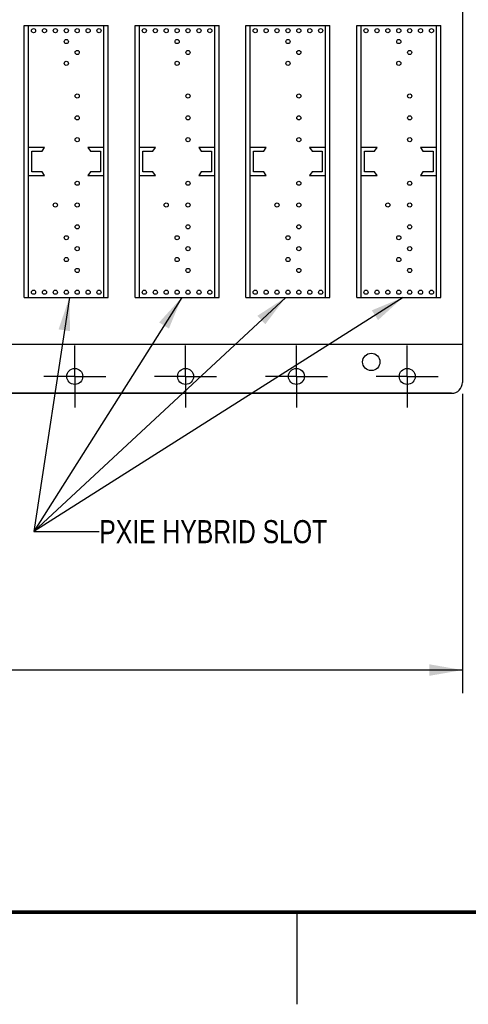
# Model space of a CAD drawing. Header units: inches. Extents: x 0 to 34, y 0 to 22.
# Tile 25 of 59: x 19.7 to 22.2, y 0 to 5.3. Entities that reach past the tile are written whole.
import ezdxf

# ---------------------------------------------------------------- set-up
doc = ezdxf.new("R2010")
doc.units = ezdxf.units.IN
doc.header["$LTSCALE"] = 1.87
doc.header["$MEASUREMENT"] = 0
doc.linetypes.add('CENTER', pattern=[0.6, 0.375, -0.075, 0.075, -0.075])
doc.layers.get('0').update_dxf_attribs({"linetype": 'CONTINUOUS'})
for name, color, linetype in [('COSMETIC', 7, 'CONTINUOUS'), ('DEFAULT_1', 7, 'CENTER'), ('DETAIL', 7, 'CONTINUOUS'), ('DIMENSIONS', 7, 'CONTINUOUS')]:
    doc.layers.add(name, color=color, linetype=linetype)
doc.styles.get("Standard").update_dxf_attribs({"font": 'txt', "width": 0.8})
doc.dimstyles.new('DIMSTYLE_1', dxfattribs={"dimtxt": 0.125, "dimasz": 0.18, "dimexe": 0.18, "dimexo": 0.0625, "dimgap": 0.09, "dimtad": 0, "dimtih": 1, "dimtoh": 1, "dimdec": 3, "dimlfac": 1.333333, "dimzin": 4, "dimdsep": 46, "dimtxsty": 'STANDARD', "dimblk": '_FILLED', "dimblk1": '_FILLED', "dimblk2": '_FILLED', "dimcen": 0.09, "dimadec": 0, "dimazin": 0, "dimtp": 0.001, "dimtm": 0.001, "dimtfac": 1, "dimtdec": 3, "dimtofl": 0, "dimtmove": 0, "dimatfit": 3, "dimldrblk": '_FILLED', "dimfxl": 1, "dimtolj": 1, "dimtzin": 4, "dimarcsym": 0})
doc.dimstyles.get("Standard").update_dxf_attribs({"dimtxt": 0.125, "dimasz": 0.18, "dimexe": 0.18, "dimexo": 0.0625, "dimgap": 0.09, "dimtad": 0, "dimtih": 1, "dimtoh": 1, "dimdec": 3, "dimzin": 4, "dimdsep": 46, "dimtxsty": 'STANDARD', "dimblk": '_FILLED', "dimblk1": '_FILLED', "dimblk2": '_FILLED', "dimcen": 0.09, "dimadec": 0, "dimazin": 0, "dimtol": 1, "dimtp": 0.01, "dimtm": 0.01, "dimtfac": 1, "dimtdec": 3, "dimtofl": 0, "dimtmove": 0, "dimatfit": 3, "dimldrblk": '_FILLED', "dimfxl": 1, "dimtolj": 1, "dimtzin": 4, "dimarcsym": 0})

# ---------------------------------------------------------------- blocks, each defined once
blk = doc.blocks.new('_FILLED')
at = {"color": 0, "linetype": 'BYBLOCK'}
blk.add_solid([(0, 0), (-1, 0.174), (-1, -0.174)], dxfattribs=at)
blk = doc.blocks.new('*D9')
at = {"layer": 'DIMENSIONS', "color": 2, "linetype": 'CONTINUOUS'}
for p, q in [((9.7242, 3.3077), (9.7242, 1.6862)), ((22.1449, 3.3077), (22.1449, 1.6862)), ((9.7242, 1.8112), (15.1096, 1.8112)), ((22.1449, 1.8112), (16.7596, 1.8112))]:
    blk.add_line(p, q, dxfattribs=at)
at = {"layer": 'DIMENSIONS', "color": 2, "linetype": 'CONTINUOUS', "xscale": 0.18, "yscale": 0.18, "zscale": 0.18}
for p, rotation in [((9.7242, 1.8112), 180), ((22.1449, 1.8112), 360)]:
    blk.add_blockref('_FILLED', p, dxfattribs=dict(at, rotation=rotation))
at = {"layer": 'DIMENSIONS', "color": 2, "linetype": 'CONTINUOUS', "insert": (15.9346, 1.8737), "char_height": 0.125, "width": 1.525, "attachment_point": 2, "line_spacing_factor": 0.9}
blk.add_mtext('16.561{\\Ftxt.shx;\\W1.000000;\\H0.125000; }[420.65]', dxfattribs=at)

msp = doc.modelspace()

# ---------------------------------------------------------------- linework, layer by layer
at = {"color": 7, "linetype": 'CONTINUOUS'}
for p, q in [((22.14494, 7.6891), (22.14494, 3.37021)), ((19.7724, 5.30386), (20.22712, 5.30386)), ((19.7724, 3.83043), (19.7724, 5.30386)), ((19.79565, 3.83043), (19.79565, 5.30386)), ((20.20387, 3.83043), (20.20387, 5.30386)), ((20.22712, 3.83043), (20.22712, 5.30386)), ((20.3724, 5.30386), (20.82712, 5.30386)), ((20.3724, 3.83043), (20.3724, 5.30386)), ((20.39565, 3.83043), (20.39565, 5.30386)), ((20.80387, 3.83043), (20.80387, 5.30386)), ((20.82712, 3.83043), (20.82712, 5.30386)), ((20.9724, 5.30386), (21.42712, 5.30386)), ((20.9724, 3.83043), (20.9724, 5.30386)), ((20.99565, 3.83043), (20.99565, 5.30386)), ((21.40387, 3.83043), (21.40387, 5.30386)), ((21.42712, 3.83043), (21.42712, 5.30386)), ((21.5724, 5.30386), (22.02712, 5.30386)), ((21.5724, 3.83043), (21.5724, 5.30386)), ((21.59565, 3.83043), (21.59565, 5.30386)), ((22.00387, 3.83043), (22.00387, 5.30386)), ((22.02712, 3.83043), (22.02712, 5.30386)), ((19.88265, 4.64289), (19.79565, 4.64289)), ((19.86915, 4.62339), (19.88265, 4.64289)), ((20.20387, 4.64289), (20.11687, 4.64289)), ((20.11687, 4.64289), (20.13037, 4.62339)), ((20.48265, 4.64289), (20.39565, 4.64289)), ((20.46915, 4.62339), (20.48265, 4.64289)), ((20.80387, 4.64289), (20.71687, 4.64289)), ((20.71687, 4.64289), (20.73037, 4.62339)), ((21.08265, 4.64289), (20.99565, 4.64289)), ((21.06915, 4.62339), (21.08265, 4.64289)), ((21.40387, 4.64289), (21.31687, 4.64289)), ((21.31687, 4.64289), (21.33037, 4.62339)), ((21.68265, 4.64289), (21.59565, 4.64289)), ((21.66915, 4.62339), (21.68265, 4.64289)), ((22.00387, 4.64289), (21.91687, 4.64289)), ((21.91687, 4.64289), (21.93037, 4.62339)), ((19.81402, 4.62339), (19.86915, 4.62339)), ((19.81402, 4.51089), (19.81402, 4.62339)), ((20.13037, 4.62339), (20.1855, 4.62339)), ((20.1855, 4.62339), (20.1855, 4.51089)), ((20.41402, 4.62339), (20.46915, 4.62339)), ((20.41402, 4.51089), (20.41402, 4.62339)), ((20.73037, 4.62339), (20.7855, 4.62339)), ((20.7855, 4.62339), (20.7855, 4.51089)), ((21.01402, 4.62339), (21.06915, 4.62339)), ((21.01402, 4.51089), (21.01402, 4.62339)), ((21.33037, 4.62339), (21.3855, 4.62339)), ((21.3855, 4.62339), (21.3855, 4.51089)), ((21.61402, 4.62339), (21.66915, 4.62339)), ((21.61402, 4.51089), (21.61402, 4.62339)), ((21.93037, 4.62339), (21.9855, 4.62339)), ((21.9855, 4.62339), (21.9855, 4.51089)), ((19.79565, 4.49139), (19.88265, 4.49139)), ((19.86915, 4.51089), (19.81402, 4.51089)), ((19.88265, 4.49139), (19.86915, 4.51089)), ((20.13037, 4.51089), (20.11687, 4.49139)), ((20.11687, 4.49139), (20.20387, 4.49139)), ((20.1855, 4.51089), (20.13037, 4.51089)), ((20.39565, 4.49139), (20.48265, 4.49139)), ((20.46915, 4.51089), (20.41402, 4.51089)), ((20.48265, 4.49139), (20.46915, 4.51089)), ((20.73037, 4.51089), (20.71687, 4.49139)), ((20.71687, 4.49139), (20.80387, 4.49139)), ((20.7855, 4.51089), (20.73037, 4.51089)), ((20.99565, 4.49139), (21.08265, 4.49139)), ((21.06915, 4.51089), (21.01402, 4.51089)), ((21.08265, 4.49139), (21.06915, 4.51089)), ((21.33037, 4.51089), (21.31687, 4.49139)), ((21.31687, 4.49139), (21.40387, 4.49139)), ((21.3855, 4.51089), (21.33037, 4.51089)), ((21.59565, 4.49139), (21.68265, 4.49139)), ((21.66915, 4.51089), (21.61402, 4.51089)), ((21.68265, 4.49139), (21.66915, 4.51089)), ((21.93037, 4.51089), (21.91687, 4.49139)), ((21.91687, 4.49139), (22.00387, 4.49139)), ((21.9855, 4.51089), (21.93037, 4.51089)), ((19.7724, 3.83043), (20.22712, 3.83043)), ((20.3724, 3.83043), (20.82712, 3.83043)), ((20.9724, 3.83043), (21.42712, 3.83043)), ((21.5724, 3.83043), (22.02712, 3.83043)), ((22.08588, 3.31116), (9.78323, 3.31116))]:
    msp.add_line(p, q, dxfattribs=at)
at = {"color": 2, "linetype": 'CONTINUOUS'}
msp.add_line((21.25002, 0), (21.25002, 0.5), dxfattribs=at)
at = {"color": 7, "linetype": 'CONTINUOUS', "const_width": 0.02}
msp.add_lwpolyline([(0.50002, 0.5), (33.50002, 0.5)], dxfattribs=at)
at = {"color": 7, "linetype": 'CONTINUOUS'}
for centre, radius in [((19.8226, 5.2758), 0.01125), ((19.88165, 5.2758), 0.01125), ((19.94071, 5.2758), 0.01125), ((19.99976, 5.2758), 0.01125), ((20.05882, 5.2758), 0.01125), ((20.11787, 5.2758), 0.01125), ((20.17693, 5.2758), 0.01125), ((20.4226, 5.2758), 0.01125), ((20.48165, 5.2758), 0.01125), ((20.54071, 5.2758), 0.01125), ((20.59976, 5.2758), 0.01125), ((20.65882, 5.2758), 0.01125), ((20.71787, 5.2758), 0.01125), ((20.77693, 5.2758), 0.01125), ((21.0226, 5.2758), 0.01125), ((21.08165, 5.2758), 0.01125), ((21.14071, 5.2758), 0.01125), ((21.19976, 5.2758), 0.01125), ((21.25882, 5.2758), 0.01125), ((21.31787, 5.2758), 0.01125), ((21.37693, 5.2758), 0.01125), ((21.6226, 5.2758), 0.01125), ((21.68165, 5.2758), 0.01125), ((21.74071, 5.2758), 0.01125), ((21.79976, 5.2758), 0.01125), ((21.85882, 5.2758), 0.01125), ((21.91787, 5.2758), 0.01125), ((21.97693, 5.2758), 0.01125), ((19.99976, 5.21675), 0.01125), ((20.59976, 5.21675), 0.01125), ((21.19976, 5.21675), 0.01125), ((21.79976, 5.21675), 0.01125), ((20.05882, 5.15769), 0.01125), ((20.65882, 5.15769), 0.01125), ((21.25882, 5.15769), 0.01125), ((21.85882, 5.15769), 0.01125), ((19.99976, 5.09864), 0.01125), ((20.59976, 5.09864), 0.01125), ((21.19976, 5.09864), 0.01125), ((21.79976, 5.09864), 0.01125), ((20.05882, 4.92147), 0.01125), ((20.65882, 4.92147), 0.01125), ((21.25882, 4.92147), 0.01125), ((21.85882, 4.92147), 0.01125), ((20.05882, 4.80336), 0.01125), ((20.65882, 4.80336), 0.01125), ((21.25882, 4.80336), 0.01125), ((21.85882, 4.80336), 0.01125), ((20.05882, 4.68525), 0.01125), ((20.65882, 4.68525), 0.01125), ((21.25882, 4.68525), 0.01125), ((21.85882, 4.68525), 0.01125), ((20.05882, 4.44903), 0.01125), ((20.65882, 4.44903), 0.01125), ((21.25882, 4.44903), 0.01125), ((21.85882, 4.44903), 0.01125), ((19.94071, 4.33092), 0.01125), ((20.05882, 4.33092), 0.01125), ((20.54071, 4.33092), 0.01125), ((20.65882, 4.33092), 0.01125), ((21.14071, 4.33092), 0.01125), ((21.25882, 4.33092), 0.01125), ((21.74071, 4.33092), 0.01125), ((21.85882, 4.33092), 0.01125), ((20.05882, 4.21281), 0.01125), ((20.65882, 4.21281), 0.01125), ((21.25882, 4.21281), 0.01125), ((21.85882, 4.21281), 0.01125), ((19.99976, 4.15376), 0.01125), ((20.59976, 4.15376), 0.01125), ((21.19976, 4.15376), 0.01125), ((21.79976, 4.15376), 0.01125), ((20.05882, 4.0947), 0.01125), ((20.65882, 4.0947), 0.01125), ((21.25882, 4.0947), 0.01125), ((21.85882, 4.0947), 0.01125), ((19.99976, 4.03565), 0.01125), ((20.59976, 4.03565), 0.01125), ((21.19976, 4.03565), 0.01125), ((21.79976, 4.03565), 0.01125), ((20.05882, 3.97659), 0.01125), ((20.65882, 3.97659), 0.01125), ((21.25882, 3.97659), 0.01125), ((21.85882, 3.97659), 0.01125), ((19.8226, 3.85848), 0.01125), ((19.88165, 3.85848), 0.01125), ((19.94071, 3.85848), 0.01125), ((19.99976, 3.85848), 0.01125), ((20.05882, 3.85848), 0.01125), ((20.11787, 3.85848), 0.01125), ((20.17693, 3.85848), 0.01125), ((20.4226, 3.85848), 0.01125), ((20.48165, 3.85848), 0.01125), ((20.54071, 3.85848), 0.01125), ((20.59976, 3.85848), 0.01125), ((20.65882, 3.85848), 0.01125), ((20.71787, 3.85848), 0.01125), ((20.77693, 3.85848), 0.01125), ((21.0226, 3.85848), 0.01125), ((21.08165, 3.85848), 0.01125), ((21.14071, 3.85848), 0.01125), ((21.19976, 3.85848), 0.01125), ((21.25882, 3.85848), 0.01125), ((21.31787, 3.85848), 0.01125), ((21.37693, 3.85848), 0.01125), ((21.6226, 3.85848), 0.01125), ((21.68165, 3.85848), 0.01125), ((21.74071, 3.85848), 0.01125), ((21.79976, 3.85848), 0.01125), ((21.85882, 3.85848), 0.01125), ((21.91787, 3.85848), 0.01125), ((21.97693, 3.85848), 0.01125), ((21.65112, 3.48068), 0.04688), ((20.04553, 3.40228), 0.04312), ((20.64553, 3.40228), 0.04312), ((21.24553, 3.40228), 0.04312), ((21.84553, 3.40228), 0.04312)]:
    msp.add_circle(centre, radius, dxfattribs=at)
msp.add_arc((22.08588, 3.37021), 0.05906, 270, 360, dxfattribs=at)
at = {"layer": 'COSMETIC', "color": 4, "linetype": 'CONTINUOUS'}
for p, q in [((22.14494, 3.57575), (9.72417, 3.57575)), ((22.14494, 3.57575), (22.14494, 3.37021)), ((9.78323, 3.31116), (22.08588, 3.31116))]:
    msp.add_line(p, q, dxfattribs=at)
msp.add_arc((22.08588, 3.37021), 0.05906, 270, 360, dxfattribs=at)
at = {"layer": 'DEFAULT_1', "color": 7, "linetype": 'CENTER'}
for p, q in [((20.04553, 3.40228), (20.04553, 3.57041)), ((20.64553, 3.40228), (20.64553, 3.57041)), ((21.24553, 3.40228), (21.24553, 3.57041)), ((21.84553, 3.40228), (21.84553, 3.57041)), ((20.04553, 3.40228), (19.8774, 3.40228)), ((20.04553, 3.40228), (20.21365, 3.40228)), ((20.04553, 3.40228), (20.04553, 3.23416)), ((20.64553, 3.40228), (20.4774, 3.40228)), ((20.64553, 3.40228), (20.81365, 3.40228)), ((20.64553, 3.40228), (20.64553, 3.23416)), ((21.24553, 3.40228), (21.0774, 3.40228)), ((21.24553, 3.40228), (21.41365, 3.40228)), ((21.24553, 3.40228), (21.24553, 3.23416)), ((21.84553, 3.40228), (21.6774, 3.40228)), ((21.84553, 3.40228), (22.01365, 3.40228)), ((21.84553, 3.40228), (21.84553, 3.23416))]:
    msp.add_line(p, q, dxfattribs=at)

# ---------------------------------------------------------------- texts
at = {"layer": 'DETAIL', "color": 2, "linetype": 'CONTINUOUS', "insert": (20.17853, 2.62366), "char_height": 0.125, "width": 1.6, "attachment_point": 1, "line_spacing_factor": 0.9}
msp.add_mtext('PXIE HYBRID SLOT', dxfattribs=at)

# ---------------------------------------------------------------- dimensions: what is measured, and where the dimension line sits
at = {"layer": 'DIMENSIONS', "color": 2, "linetype": 'CONTINUOUS'}
dim = msp.add_linear_dim(base=(22.14494, 1.81116), p1=(9.72417, 3.30771), p2=(22.14494, 3.30771), dimstyle='DIMSTYLE_1', dxfattribs=at)
dim.commit()
dim.dimension.update_dxf_attribs({"geometry": '*D9', "text_midpoint": (15.75956, 1.81116), "dimtype": 160})

# ---------------------------------------------------------------- leaders
at = {"layer": 'DETAIL', "color": 2, "linetype": 'CONTINUOUS'}
for points in [[(21.82274, 3.83043), (19.82373, 2.56116), (20.17853, 2.56116)], [(21.18749, 3.83043), (19.82373, 2.56116), (20.17853, 2.56116)], [(20.62503, 3.83043), (19.82373, 2.56116), (20.17853, 2.56116)], [(20.01625, 3.83043), (19.82373, 2.56116), (20.17853, 2.56116)]]:
    msp.add_leader(points, dimstyle='STANDARD', override={"dimtad": 0}, dxfattribs=at)

doc.saveas('drawing.dxf')
